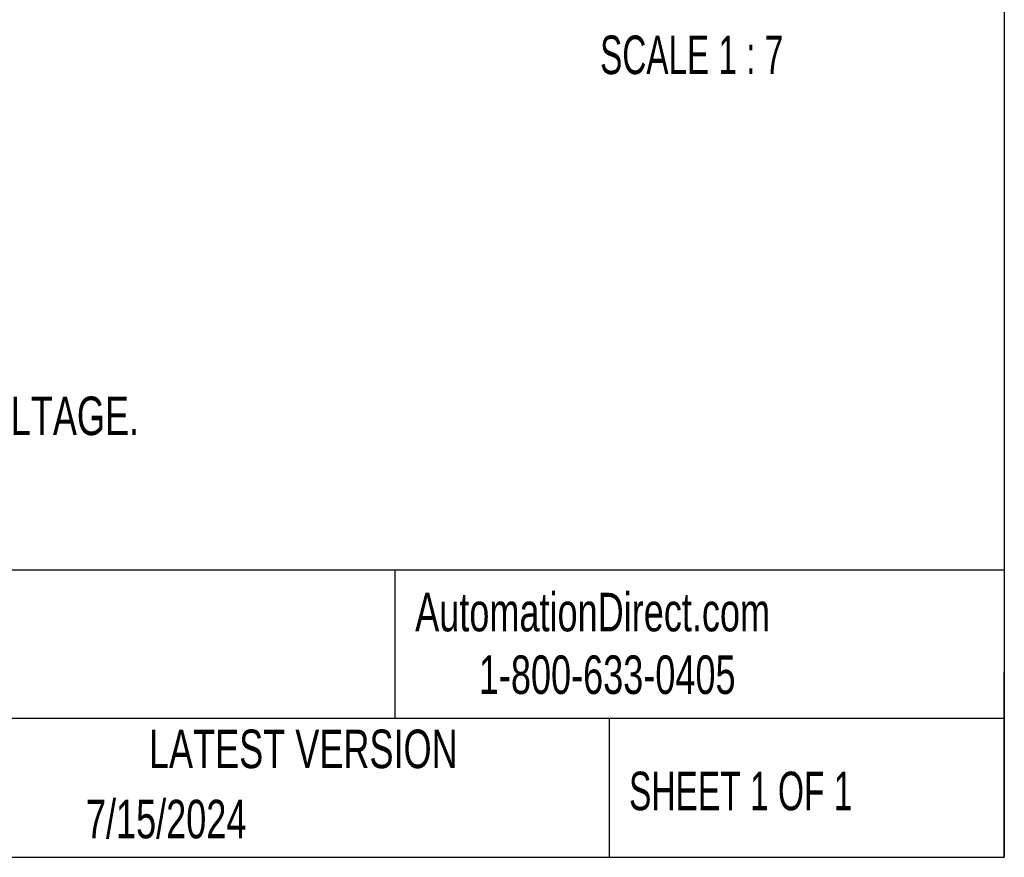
# Model space of a CAD drawing. Header units: inches. Extents: x 4 to 172, y 4 to 132.
# Tile 17 of 38: x 138 to 172, y 4 to 33. Entities that reach past the tile are written whole.
import ezdxf

# ---------------------------------------------------------------- set-up
doc = ezdxf.new("R2010")
doc.units = ezdxf.units.IN
doc.header["$LTSCALE"] = 16
doc.header["$MEASUREMENT"] = 0
doc.layers.add('TEXT', color=140, linetype='Continuous', lineweight=25)
doc.styles.add('SLDTEXTSTYLE0', font='TXT', dxfattribs={"width": 0.7})
doc.styles.add('SLDTEXTSTYLE1', font='TXT', dxfattribs={"width": 0.65})
doc.styles.add('SLDTEXTSTYLE2', font='TXT', dxfattribs={"width": 0.645455})

msp = doc.modelspace()

# ---------------------------------------------------------------- linework, layer by layer
at = {"layer": 'TEXT'}
for p, q in [((172, 132), (172, 4)), ((172, 13.938), (4, 13.938)), ((150.914, 13.938), (150.914, 8.8)), ((172, 4), (172, 10.4)), ((172, 8.8), (4, 8.8)), ((158.33, 8.8), (158.33, 4)), ((4, 4), (172, 4))]:
    msp.add_line(p, q, dxfattribs=at)

# ---------------------------------------------------------------- texts
for s, insert, char_height, attachment_point, style in [('SCALE 1 : 7', (161.184, 32.429), 1.33333, 2, 'SLDTEXTSTYLE2'), ('5 GPM, 2000 PSI, 30 GAL RESERVOIR, 7-1/2HP, 230/460 VAC OPERATING VOLTAGE.', (92.055, 19.94), 1.33333, 1, 'SLDTEXTSTYLE0'), ('AutomationDirect.com', (151.619, 13.151), 1.33333, 1, 'SLDTEXTSTYLE0'), ('1-800-633-0405', (153.821, 10.984), 1.33333, 1, 'SLDTEXTSTYLE0'), ('LATEST VERSION', (147.749, 8.418), 1.33333, 2, 'SLDTEXTSTYLE0'), ('SHEET 1 OF 1', (159.018, 6.962), 1.33333, 1, 'SLDTEXTSTYLE1'), ('7/15/2024', (140.229, 5.99), 1.3333, 1, 'SLDTEXTSTYLE0')]:
    msp.add_mtext(s, dxfattribs=dict(at, insert=insert, char_height=char_height, attachment_point=attachment_point, style=style))

doc.saveas('drawing.dxf')
